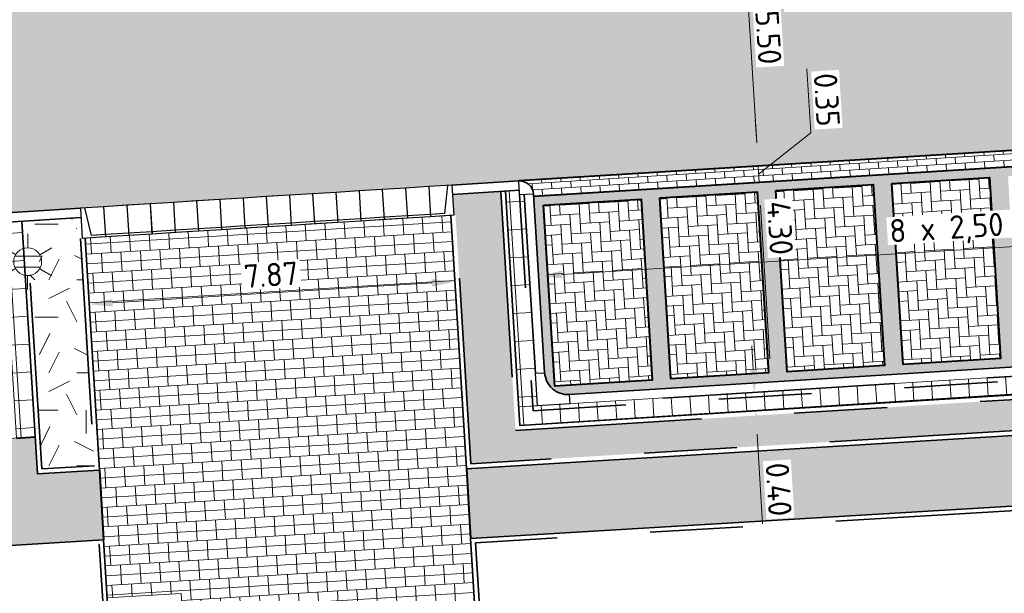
# Model space of a CAD drawing. Header units: metres. Extents: x 162305 to 163132, y 502542 to 502928.
# Tile 51 of 222: x 162593 to 162614, y 502637 to 502650. Entities that reach past the tile are written whole.
import ezdxf
from ezdxf.enums import TextEntityAlignment as Align

# ---------------------------------------------------------------- set-up
doc = ezdxf.new("R2010")
doc.units = ezdxf.units.M
for name, pattern in [('VH-OPSLUITBAND-SO', [10, 4, -2, 2, -2]), ('VH-TROTTOIRBAND-SO', [15, 5, -2, 2, -2, 2, -2]), ('ZZ-HIDDEN-SO', [4, 2, -2])]:
    doc.linetypes.add(name, pattern=pattern)
for name, color, linetype, lineweight, true_color in [('B-WE-OV-LICHTMAST-S-200', 190, 'Continuous', 18, 0x7f00ff), ('N-BH-VH-VERHARDING_BETONSTRAATSTEEN-Matje', 253, 'Continuous', 13, 0x828282), ('N-BH-VH-VERHARDING_TEGEL-A', 253, 'Continuous', 13, 0x828282), ('N-BH-VH-VERHARDING_TEGEL-Grijs', 253, 'Continuous', 13, 0x828282), ('N-WE-VH-GOOT_BSS-G', 5, 'Continuous', 35, 0x0000ff), ('N-WE-VH-KANTOPSLUITING_ELEMENT_INRIT-S', 40, 'Continuous', 25, 0xffbf00), ('N-WE-VH-KANTOPSLUITING_OPSLUITBAND_100X200-G', 150, 'VH-OPSLUITBAND-SO', 35, 0x007fff), ('N-WE-VH-KANTOPSLUITING_TROTTOIRBAND_180X200-G', 6, 'VH-TROTTOIRBAND-SO', 35, 0xff00ff)]:
    doc.layers.add(name, color=color, linetype=linetype, lineweight=lineweight, true_color=true_color)
for name, color, linetype, lineweight in [('N-BH-VH-MATERIAALGRENS-G', 7, 'Continuous', 40), ('N-WE-GR-GRAS-A-200', 62, 'Continuous', 18), ('N-WE-VH-KANTOPSLUITING_BETONRUG-G', 7, 'ZZ-HIDDEN-SO', 35), ('N-WE-VH-KANTOPSLUITING_VOORKANTBAND-G', 50, 'Continuous', 35), ('N-WE-VH-OPENVERHARDING_BETONSTRAATSTEEN-A', 92, 'Continuous', 18), ('N-WE-VH-OPENVERHARDING_BETONSTRAATSTEEN-A-200', 92, 'Continuous', 18), ('N-WE-VH-OPENVERHARDING_TEGEL-A', 92, 'Continuous', 18), ('NW-HOEKELEMENT PARKEERPLAATS', 2, 'Continuous', 30), ('X-XX-AL-M', 7, 'Continuous', 18)]:
    doc.layers.add(name, color=color, linetype=linetype, lineweight=lineweight)
doc.layers.add('X-XX-AL-HULPLIJN 01-G', color=1, linetype='Continuous', lineweight=18, true_color=0xff0000, plot=False)
doc.styles.add('NLCS-ISO', font='NLCS-ISO.ttf')
doc.styles.add('NLCS-ISO-M200-T25', font='NLCS-ISO.ttf', dxfattribs={"height": 0.5})
doc.dimstyles.new('NLCS-M200-T25-PIJL_L2_H2', dxfattribs={"dimscale": 0.2, "dimtxt": 2.5, "dimasz": 2.5, "dimexe": 2, "dimexo": 2, "dimgap": 0.7, "dimtad": 1, "dimzin": 0, "dimdsep": 46, "dimtxsty": 'NLCS-ISO-M200-T25', "dimcen": 0, "dimdle": 2, "dimclrd": 256, "dimclre": 256, "dimclrt": 256, "dimazin": 0, "dimtfac": 1, "dimtdec": 3, "dimtofl": 0, "dimtmove": 0, "dimatfit": 3, "dimfxl": 2, "dimfxlon": 1, "dimtfillclr": 256, "dimtolj": 1, "dimtzin": 0, "dimlwd": -1, "dimlwe": -1, "dimarcsym": 0})
pattern_1 = [(3.03605687, (0, 0), (0.29163426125, 0.165678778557), [0.3, -0.3]), (93.03605687, (0, 0), (-0.29957892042, -0.01588931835), [])]
pattern_2 = [(3.56715, (162577.56701, 502836.0389), (0.19652729, 0.222659), [0.63, -0.21]), (273.56715, (162577.54088, 502836.45809), (0.19652729, 0.222659), [0.63, -0.21])]
pattern_3 = [(0, (0, 0), (2, 2), [0.5, -1.5]), (0, (1.1, 1.2), (2, 2), [0.5, -1.5]), (90, (0.2, 0.7), (-2, 2), [0.5, -1.5]), (90, (1, 1.4), (-2, 2), [0.5, -1.5]), (45, (0.4, 1.4), (0, 2), [0.5, -2.328427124]), (135, (1.1, 0), (-2, 0), [0.5, -2.328427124]), (26.5650512, (0.5, 0.6), (2, 8e-10), [0.5, -3.972135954]), (26.5650512, (1.4, 1.6), (2, 8e-10), [0.5, -3.972135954]), (63.43494882, (1.4, 0), (1e-10, 2), [0.5, -3.972135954]), (63.43494882, (0.5, 0.9), (1e-10, 2), [0.5, -3.972135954]), (63.43494882, (1.2, 0.4), (1e-10, 2), [0.5, -3.972135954]), (116.5650512, (0, 1.1), (-8e-10, 2), [0.5, -3.972135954]), (153.43494882, (0.4, 0.3), (-2, 1e-10), [0.5, -3.972135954])]

# ---------------------------------------------------------------- blocks, each defined once
blk = doc.blocks.new('*D176')
at = {"layer": 'Defpoints', "color": 0, "transparency": 16777216}
for p in [(162623.845, 502646.046), (162603.906, 502644.443), (162603.928, 502644.086)]:
    blk.add_point(p, dxfattribs=at)
at = {"layer": 'X-XX-AL-M', "transparency": 16777216}
for p, q in [((162623.87, 502645.647), (162623.914, 502644.926)), ((162623.391, 502645.294), (162604.427, 502644.116)), ((162603.928, 502644.086), (162603.953, 502643.686))]:
    blk.add_line(p, q, dxfattribs=at)
for points in [[(162623.385, 502645.377), (162623.396, 502645.211), (162623.89, 502645.325)], [(162604.422, 502644.2), (162604.432, 502644.033), (162603.928, 502644.086)]]:
    blk.add_solid(points, dxfattribs=at)
at = {"layer": 'X-XX-AL-M', "transparency": 16777216, "insert": (162613.882, 502645.144), "char_height": 0.5, "attachment_point": 5, "rotation": 3.5531, "style": 'NLCS-ISO-M200-T25', "bg_fill": 3, "box_fill_scale": 1.1, "bg_fill_color": 256, "bg_fill_true_color": 13158600, "bg_fill_transparency": 0}
blk.add_mtext('\\A1;8 x 2,50 = 20.00', dxfattribs=at)
blk = doc.blocks.new('*D177')
at = {"layer": 'Defpoints', "color": 0, "transparency": 16777216}
for p in [(162602.098, 502644.459), (162594.256, 502643.709), (162594.27, 502643.48)]:
    blk.add_point(p, dxfattribs=at)
at = {"layer": 'X-XX-AL-M', "transparency": 16777216}
for p, q in [((162602.123, 502644.06), (162602.154, 502643.569)), ((162601.63, 502643.937), (162594.769, 502643.511)), ((162594.27, 502643.48), (162594.295, 502643.081))]:
    blk.add_line(p, q, dxfattribs=at)
for points in [[(162601.625, 502644.02), (162601.635, 502643.854), (162602.129, 502643.968)], [(162594.764, 502643.594), (162594.774, 502643.428), (162594.27, 502643.48)]]:
    blk.add_solid(points, dxfattribs=at)
at = {"layer": 'X-XX-AL-M', "transparency": 16777216, "insert": (162598.175, 502644.113), "char_height": 0.5, "attachment_point": 5, "rotation": 3.5531, "style": 'NLCS-ISO-M200-T25', "bg_fill": 3, "box_fill_scale": 1.1, "bg_fill_color": 256, "bg_fill_true_color": 13158600, "bg_fill_transparency": 0}
blk.add_mtext('\\A1;7.87', dxfattribs=at)
blk = doc.blocks.new('*D72')
at = {"layer": 'Defpoints', "color": 0, "transparency": 16777216}
for p in [(162608.477, 502646.088), (162608.666, 502646.1), (162608.353, 502641.772)]:
    blk.add_point(p, dxfattribs=at)
at = {"layer": 'X-XX-AL-M', "transparency": 16777216}
for p, q in [((162608.666, 502646.1), (162609.065, 502646.124)), ((162608.897, 502642.306), (162608.696, 502645.601)), ((162608.752, 502641.797), (162609.327, 502641.832))]:
    blk.add_line(p, q, dxfattribs=at)
for points in [[(162608.78, 502645.606), (162608.613, 502645.596), (162608.666, 502646.1)], [(162608.98, 502642.311), (162608.814, 502642.301), (162608.928, 502641.807)]]:
    blk.add_solid(points, dxfattribs=at)
at = {"layer": 'X-XX-AL-M', "transparency": 16777216, "insert": (162609.116, 502645.12), "char_height": 0.5, "attachment_point": 5, "rotation": 273.4892, "style": 'NLCS-ISO-M200-T25', "bg_fill": 3, "box_fill_scale": 1.1, "bg_fill_color": 256, "bg_fill_true_color": 13158600, "bg_fill_transparency": 0}
blk.add_mtext('\\A1;4.30', dxfattribs=at)
blk = doc.blocks.new('*D73')
at = {"layer": 'Defpoints', "color": 0, "transparency": 16777216}
for p in [(162609.417, 502641.636), (162608.593, 502641.185), (162609.365, 502641.232)]:
    blk.add_point(p, dxfattribs=at)
at = {"layer": 'X-XX-AL-M', "transparency": 16777216}
for p, q in [((162608.538, 502642.084), (162608.508, 502642.583)), ((162608.968, 502641.609), (162608.17, 502641.56)), ((162608.966, 502641.208), (162608.194, 502641.161)), ((162608.624, 502640.686), (162608.741, 502638.76))]:
    blk.add_line(p, q, dxfattribs=at)
for points in [[(162608.622, 502642.089), (162608.455, 502642.079), (162608.569, 502641.585)], [(162608.707, 502640.691), (162608.54, 502640.681), (162608.593, 502641.185)]]:
    blk.add_solid(points, dxfattribs=at)
at = {"layer": 'X-XX-AL-M', "transparency": 16777216, "insert": (162609.087, 502639.497), "char_height": 0.5, "attachment_point": 5, "rotation": 273.4892, "style": 'NLCS-ISO-M200-T25', "bg_fill": 3, "box_fill_scale": 1.1, "bg_fill_color": 256, "bg_fill_true_color": 13158600, "bg_fill_transparency": 0}
blk.add_mtext('\\A1;0.40', dxfattribs=at)
blk = doc.blocks.new('*D74')
at = {"layer": 'Defpoints', "color": 0, "transparency": 16777216}
for p in [(162608.493, 502646.44), (162608.645, 502646.449), (162608.564, 502646.092)]:
    blk.add_point(p, dxfattribs=at)
at = {"layer": 'X-XX-AL-M', "transparency": 16777216}
for p, q in [((162609.775, 502647.165), (162609.691, 502648.542)), ((162608.614, 502646.948), (162608.584, 502647.447)), ((162608.655, 502646.274), (162609.775, 502647.165)), ((162608.645, 502646.449), (162609.044, 502646.473)), ((162608.666, 502646.099), (162608.645, 502646.449)), ((162608.666, 502646.099), (162609.065, 502646.123)), ((162608.696, 502645.6), (162608.727, 502645.101))]:
    blk.add_line(p, q, dxfattribs=at)
for points in [[(162608.697, 502646.953), (162608.531, 502646.943), (162608.645, 502646.449)], [(162608.78, 502645.605), (162608.613, 502645.595), (162608.666, 502646.099)]]:
    blk.add_solid(points, dxfattribs=at)
at = {"layer": 'X-XX-AL-M', "transparency": 16777216, "insert": (162610.122, 502647.877), "char_height": 0.5, "attachment_point": 5, "rotation": 273.4892, "style": 'NLCS-ISO-M200-T25', "bg_fill": 3, "box_fill_scale": 1.1, "bg_fill_color": 256, "bg_fill_true_color": 13158600, "bg_fill_transparency": 0}
blk.add_mtext('\\A1;0.35', dxfattribs=at)
blk = doc.blocks.new('*D75')
at = {"layer": 'Defpoints', "color": 0, "transparency": 16777216}
for p in [(162608.377, 502651.943), (162608.645, 502646.449), (162608.864, 502646.463)]:
    blk.add_point(p, dxfattribs=at)
at = {"layer": 'X-XX-AL-M', "transparency": 16777216}
for p, q in [((162608.31, 502651.939), (162607.911, 502651.914)), ((162608.34, 502651.44), (162608.614, 502646.948)), ((162608.645, 502646.449), (162608.245, 502646.425))]:
    blk.add_line(p, q, dxfattribs=at)
for points in [[(162608.424, 502651.445), (162608.257, 502651.435), (162608.31, 502651.939)], [(162608.697, 502646.953), (162608.531, 502646.943), (162608.645, 502646.449)]]:
    blk.add_solid(points, dxfattribs=at)
at = {"layer": 'X-XX-AL-M', "transparency": 16777216, "insert": (162608.867, 502649.218), "char_height": 0.5, "attachment_point": 5, "rotation": 273.4892, "style": 'NLCS-ISO-M200-T25', "bg_fill": 3, "box_fill_scale": 1.1, "bg_fill_color": 256, "bg_fill_true_color": 13158600, "bg_fill_transparency": 0}
blk.add_mtext('\\A1;5.50', dxfattribs=at)
blk = doc.blocks.new('N-SVH-INRITELEMENT_180 200_200X650X500_MIDDEN199')
at = {"layer": 'N-WE-VH-KANTOPSLUITING_ELEMENT_INRIT-S'}
for p, q in [((0, 0), (-0.499, -0.031)), ((0, 0), (0.04, -0.649)), ((-0.499, -0.031), (-0.459, -0.68)), ((0.037, -0.599), (-0.462, -0.63)), ((0.04, -0.649), (-0.459, -0.68))]:
    blk.add_line(p, q, dxfattribs=at)
blk = doc.blocks.new('N-SVH-INRITELEMENT_180 200_200X650X500_RECHTS18')
at = {"layer": 'N-WE-VH-KANTOPSLUITING_ELEMENT_INRIT-S'}
for p, q in [((0, 0), (-0.499, -0.031)), ((0, 0), (0.04, -0.649)), ((-0.499, -0.031), (-0.459, -0.68)), ((-0.262, -0.617), (-0.404, -0.025)), ((0.037, -0.599), (-0.262, -0.617)), ((0.04, -0.649), (-0.459, -0.68))]:
    blk.add_line(p, q, dxfattribs=at)
blk = doc.blocks.new('N-SVH-INRITELEMENT_180 200_200X650X500_LINKS18')
at = {"layer": 'N-WE-VH-KANTOPSLUITING_ELEMENT_INRIT-S'}
for p, q in [((0, 0), (-0.499, -0.031)), ((0, 0), (0.04, -0.649)), ((-0.499, -0.031), (-0.459, -0.68)), ((-0.095, -0.006), (-0.162, -0.611)), ((-0.162, -0.611), (-0.462, -0.63)), ((0.04, -0.649), (-0.459, -0.68))]:
    blk.add_line(p, q, dxfattribs=at)
blk = doc.blocks.new('B-SOV-LICHTMAST-SO')
for p, q in [((0, 1.5), (0, 3)), ((-1.3, 0.75), (-2.6, 1.5)), ((1.3, 0.75), (2.6, 1.5)), ((-1.3, -0.75), (-2.6, -1.5)), ((1.3, -0.75), (2.6, -1.5)), ((0, -1.5), (0, -3))]:
    blk.add_line(p, q)
at = {"flags": 128}
for points in [[(-1.38, 0.59), (1.38, 0.59)], [(-1.38, -0.59), (1.38, -0.59)]]:
    blk.add_lwpolyline(points, dxfattribs=at)
blk.add_circle((0, 0), 1.5)
at = {"style": 'NLCS-ISO'}
blk.add_attdef('TYPE', text='', height=1.8, dxfattribs=at).set_placement((0, 3), align=Align.BOTTOM_CENTER)

msp = doc.modelspace()

# ---------------------------------------------------------------- hatches: boundary and pattern name
at = {"layer": 'N-WE-GR-GRAS-A-200'}
h = msp.add_hatch(dxfattribs=at)
h.set_pattern_fill('AGR-GRAS_02-SO', color=256, scale=0.2, style=0, pattern_type=2)
h.set_pattern_definition(pattern_3)
h.paths.add_polyline_path([(162421.517, 502819.726), (162435.034, 502820.576), (162435.169, 502820.432), (162435.343, 502820.275), (162435.553, 502820.121), (162435.897, 502819.944), (162436.228, 502819.841), (162436.649, 502819.789), (162442.014, 502820.095), (162442.181, 502820.21), (162442.325, 502817.953), (162445.008, 502818.123), (162446.244, 502817.251), (162443.192, 502817.061), (162443.511, 502811.925), (162442.505, 502811.858), (162442.17, 502817.226), (162424.634, 502816.13), (162424.643, 502815.982), (162424.967, 502810.771), (162422.081, 502810.59)])
edge = h.paths.add_edge_path(flags=16)
edge.add_ellipse((162362.043, 502852.57), major_axis=(-0.0024, 0.0374), ratio=0.999228, start_angle=0, end_angle=360, ccw=False)
edge = h.paths.add_edge_path(flags=16)
edge.add_ellipse((162362.585, 502843.074), major_axis=(-0.0024, 0.0374), ratio=0.999228, start_angle=0, end_angle=360, ccw=False)
edge = h.paths.add_edge_path(flags=16)
edge.add_ellipse((162361.375, 502862.47), major_axis=(-0.0024, 0.0374), ratio=0.999228, start_angle=0, end_angle=360, ccw=False)
h.paths.add_polyline_path([(162362.219, 502859.55), (162362.319, 502859.557), (162363.515, 502840.078), (162363.415, 502840.072), (162363.443, 502839.623), (162363.543, 502839.629), (162363.629, 502838.217), (162362.822, 502838.159), (162362.786, 502838.484), (162362.788, 502838.484), (162362.758, 502838.774), (162362.163, 502845.491), (162360.898, 502866.676), (162361.878, 502866.739), (162362.291, 502860.006), (162362.191, 502860)])
h.paths.add_polyline_path([(162370.36, 502859.13), (162370.182, 502861.923), (162370.463, 502861.92), (162370.486, 502861.402), (162370.779, 502861.415), (162370.814, 502860.896), (162371.337, 502860.935), (162371.387, 502859.961), (162371.777, 502859.979), (162371.78, 502859.223)])
edge = h.paths.add_edge_path(flags=16)
edge.add_ellipse((162389.544, 502924.307), major_axis=(-0.0024, 0.0375), ratio=0.999228, start_angle=0, end_angle=360, ccw=False)
edge = h.paths.add_edge_path(flags=16)
edge.add_ellipse((162379.964, 502923.711), major_axis=(-0.0024, 0.0375), ratio=0.999228, start_angle=0, end_angle=360, ccw=False)
h.paths.add_polyline_path([(162371.042, 502923.041), (162371.029, 502923.547), (162371.022, 502923.655), (162398.112, 502925.305), (162398.145, 502924.764)])
edge = h.paths.add_edge_path(flags=16)
edge.add_ellipse((162472.361, 502871.473), major_axis=(-0.0024, 0.0375), ratio=0.999228, start_angle=0, end_angle=360, ccw=False)
edge = h.paths.add_edge_path(flags=16)
edge.add_ellipse((162472.286, 502872.403), major_axis=(-0.0024, 0.0375), ratio=0.999228, start_angle=0, end_angle=360, ccw=False)
edge = h.paths.add_edge_path(flags=16)
edge.add_ellipse((162481.311, 502872.974), major_axis=(-0.0024, 0.0375), ratio=0.999228, start_angle=0, end_angle=360, ccw=False)
edge = h.paths.add_edge_path(flags=16)
edge.add_ellipse((162481.4, 502872.078), major_axis=(-0.0024, 0.0375), ratio=0.999228, start_angle=0, end_angle=360, ccw=False)
edge = h.paths.add_edge_path(flags=16)
edge.add_ellipse((162491.481, 502873.637), major_axis=(-0.0024, 0.0375), ratio=0.999228, start_angle=0, end_angle=360, ccw=False)
edge = h.paths.add_edge_path()
edge.add_line((162491.614, 502871.718), (162490.496, 502871.657))
edge.add_line((162490.496, 502871.657), (162490.491, 502871.77))
edge.add_line((162490.491, 502871.77), (162478.157, 502870.992))
edge.add_line((162478.157, 502870.992), (162470.974, 502870.605))
edge.add_line((162470.974, 502870.605), (162470.856, 502872.5))
edge.add_line((162470.856, 502872.5), (162485.627, 502873.415))
edge.add_line((162485.627, 502873.415), (162493.227, 502873.874))
edge.add_line((162493.227, 502873.874), (162492.846, 502880.392))
edge.add_line((162492.846, 502880.392), (162493.987, 502880.465))
edge.add_line((162493.987, 502880.465), (162494.519, 502871.874))
edge.add_line((162494.519, 502871.874), (162491.646, 502871.719))
edge.add_ellipse((162491.628, 502871.752), major_axis=(-0.0024, 0.0375), ratio=0.999228, start_angle=204.2611, end_angle=514.6215)
h.paths.add_polyline_path([(162503.076, 502855.443), (162503.175, 502855.449), (162503.182, 502855.349), (162507.723, 502855.63), (162508.325, 502845.898), (162508.826, 502845.929), (162509.922, 502845.996), (162508.48, 502869.305), (162502.561, 502868.939), (162502.362, 502868.295), (162502.373, 502866.891)])
h.paths.add_polyline_path([(162538.734, 502870.453), (162538.737, 502870.459), (162538.743, 502870.478), (162538.747, 502870.497), (162538.75, 502870.516), (162538.751, 502870.535), (162538.75, 502870.553), (162538.747, 502870.572), (162538.743, 502870.591), (162538.737, 502870.611), (162538.729, 502870.629), (162538.722, 502870.641), (162538.703, 502870.938), (162537.951, 502870.89), (162537.968, 502870.619), (162537.965, 502870.611), (162537.958, 502870.591), (162537.954, 502870.572), (162537.952, 502870.553), (162537.951, 502870.535), (162537.952, 502870.516), (162537.954, 502870.497), (162537.958, 502870.478), (162537.965, 502870.459), (162537.973, 502870.44), (162537.98, 502870.426), (162537.999, 502870.138), (162538.751, 502870.186)], flags=16)
edge = h.paths.add_edge_path(flags=16)
edge.add_ellipse((162531.906, 502869.982), major_axis=(-0.25, 0), ratio=1, start_angle=-146.5113, end_angle=206.759, ccw=False)
edge.add_line((162532.115, 502870.12), (162532.13, 502870.095))
edge = h.paths.add_edge_path(flags=16)
edge.add_ellipse((162511.919, 502869.277), major_axis=(-0.0024, 0.0375), ratio=0.999228, start_angle=0, end_angle=360, ccw=False)
edge = h.paths.add_edge_path(flags=16)
edge.add_ellipse((162522.497, 502868.462), major_axis=(-0.0024, 0.0375), ratio=0.999228, start_angle=0, end_angle=360, ccw=False)
edge = h.paths.add_edge_path(flags=16)
edge.add_ellipse((162522.447, 502869.89), major_axis=(-0.0024, 0.0375), ratio=0.999228, start_angle=0, end_angle=360, ccw=False)
edge = h.paths.add_edge_path(flags=16)
edge.add_ellipse((162532.379, 502869.057), major_axis=(-0.0024, 0.0375), ratio=0.999228, start_angle=0, end_angle=360, ccw=False)
edge = h.paths.add_edge_path()
edge.add_line((162511.902, 502867.747), (162510.21, 502867.645))
edge.add_line((162510.21, 502867.645), (162510.109, 502869.306))
edge.add_line((162510.109, 502869.306), (162538.74, 502871.078))
edge.add_line((162538.74, 502871.078), (162538.844, 502869.377))
edge.add_line((162538.844, 502869.377), (162511.943, 502867.75))
edge.add_ellipse((162511.92, 502867.78), major_axis=(-0.0024, 0.0375), ratio=0.999228, start_angle=212.8954, end_angle=506.7392)
edge = h.paths.add_edge_path(flags=16)
edge.add_ellipse((162554.017, 502704.407), major_axis=(-0.25, 0), ratio=1, start_angle=-19.7806, end_angle=333.4897, ccw=False)
edge.add_line((162553.781, 502704.492), (162553.793, 502704.519))
edge = h.paths.add_edge_path()
edge.add_ellipse((162551.443, 502714.761), major_axis=(-0.579, 0), ratio=1, start_angle=88.3276, end_angle=98.4248)
edge.add_line((162551.528, 502714.188), (162556.303, 502714.513))
edge.add_line((162556.303, 502714.513), (162556.577, 502710.125))
edge.add_line((162556.577, 502710.125), (162556.776, 502710.137))
edge.add_line((162556.776, 502710.137), (162556.846, 502709.236))
edge.add_line((162556.846, 502709.236), (162552.732, 502708.974))
edge.add_line((162552.732, 502708.974), (162552.986, 502704.982))
edge.add_line((162552.986, 502704.982), (162557.154, 502705.248))
edge.add_line((162557.154, 502705.248), (162557.171, 502705.029))
edge.add_line((162557.171, 502705.029), (162577.095, 502706.273))
edge.add_line((162577.095, 502706.273), (162577.219, 502706.826))
edge.add_line((162577.219, 502706.826), (162577.305, 502705.378))
edge.add_line((162577.305, 502705.378), (162549.792, 502703.693))
edge.add_line((162549.792, 502703.693), (162549.16, 502713.814))
edge.add_line((162549.16, 502713.814), (162549.362, 502713.826))
edge.add_line((162549.362, 502713.826), (162549.356, 502713.926))
edge.add_line((162549.356, 502713.926), (162550.264, 502713.982))
edge.add_ellipse((162550.22, 502714.681), major_axis=(-0.7, 0), ratio=1, start_angle=93.5531, end_angle=128.9932)
edge.add_line((162550.661, 502714.137), (162551.426, 502714.182))
edge = h.paths.add_edge_path(flags=16)
edge.add_ellipse((162508.182, 502708.963), major_axis=(-0.0024, 0.0375), ratio=0.999228, start_angle=0, end_angle=360, ccw=False)
edge = h.paths.add_edge_path(flags=16)
edge.add_ellipse((162498.418, 502708.139), major_axis=(-0.0024, 0.0375), ratio=0.999228, start_angle=0, end_angle=360, ccw=False)
edge = h.paths.add_edge_path(flags=16)
edge.add_ellipse((162487.929, 502707.676), major_axis=(-0.0024, 0.0375), ratio=0.999228, start_angle=0, end_angle=360, ccw=False)
edge = h.paths.add_edge_path(flags=16)
edge.add_ellipse((162478.214, 502707.105), major_axis=(-0.0024, 0.0375), ratio=0.999228, start_angle=0, end_angle=360, ccw=False)
h.paths.add_polyline_path([(162476.685, 502707.087), (162505.879, 502708.912), (162539.79, 502710.978), (162539.851, 502709.987), (162476.746, 502706.099)])
edge = h.paths.add_edge_path(flags=16)
edge.add_ellipse((162395.834, 502721.362), major_axis=(-0.0024, 0.0374), ratio=0.999228, start_angle=0, end_angle=360, ccw=False)
edge = h.paths.add_edge_path(flags=16)
edge.add_ellipse((162396.47, 502711.185), major_axis=(-0.0024, 0.0374), ratio=0.999228, start_angle=0, end_angle=360, ccw=False)
edge = h.paths.add_edge_path()
edge.add_line((162395.383, 502731.715), (162396.765, 502708.907))
edge.add_line((162396.765, 502708.907), (162397.036, 502704.3))
edge.add_line((162397.036, 502704.3), (162396.295, 502704.256))
edge.add_line((162396.295, 502704.256), (162395.798, 502704.697))
edge.add_line((162395.798, 502704.697), (162394.018, 502733.935))
edge.add_line((162394.018, 502733.935), (162394.9, 502734.934))
edge.add_line((162394.9, 502734.934), (162395.187, 502734.952))
edge.add_line((162395.187, 502734.952), (162395.379, 502731.782))
edge.add_ellipse((162395.364, 502731.747), major_axis=(-0.0024, 0.0374), ratio=0.999228, start_angle=333.5251, end_angle=566.1217)
edge = h.paths.add_edge_path(flags=16)
edge.add_ellipse((162599.331, 502707.364), major_axis=(-0.0024, 0.0375), ratio=0.999228, start_angle=0, end_angle=360, ccw=False)
edge = h.paths.add_edge_path(flags=16)
edge.add_ellipse((162589.565, 502706.823), major_axis=(-0.0024, 0.0375), ratio=0.999228, start_angle=0, end_angle=360, ccw=False)
edge = h.paths.add_edge_path()
edge.add_ellipse((162583.961, 502706.24), major_axis=(-0.25, 0), ratio=1, start_angle=93.4892, end_angle=273.4892)
edge.add_line((162583.945, 502706.489), (162583.943, 502706.535))
edge.add_line((162583.943, 502706.535), (162608.977, 502708.062))
edge.add_line((162608.977, 502708.062), (162609.022, 502707.322))
edge.add_line((162609.022, 502707.322), (162583.988, 502705.788))
edge.add_line((162583.988, 502705.788), (162583.976, 502705.99))
edge = h.paths.add_edge_path(flags=16)
edge.add_ellipse((162616.144, 502666.519), major_axis=(-0.0024, 0.0374), ratio=0.999228, start_angle=0, end_angle=360, ccw=False)
edge = h.paths.add_edge_path(flags=16)
edge.add_ellipse((162615.418, 502676.401), major_axis=(-0.0024, 0.0374), ratio=0.999228, start_angle=0, end_angle=360, ccw=False)
edge = h.paths.add_edge_path()
edge.add_ellipse((162615.429, 502664.807), major_axis=(-0.25, 0), ratio=1, start_angle=33.4892, end_angle=333.4892)
edge.add_line((162615.205, 502664.919), (162615.153, 502664.945))
edge.add_line((162615.153, 502664.945), (162613.958, 502684.042))
edge.add_line((162613.958, 502684.042), (162615.141, 502684.116))
edge.add_line((162615.141, 502684.116), (162615.159, 502683.799))
edge.add_line((162615.159, 502683.799), (162616.307, 502665.548))
edge.add_line((162616.307, 502665.548), (162616.303, 502665.534))
edge.add_line((162616.303, 502665.534), (162616.301, 502665.515))
edge.add_line((162616.301, 502665.515), (162616.3, 502665.496))
edge.add_line((162616.3, 502665.496), (162616.301, 502665.477))
edge.add_line((162616.301, 502665.477), (162616.303, 502665.458))
edge.add_line((162616.303, 502665.458), (162616.308, 502665.439))
edge.add_line((162616.308, 502665.439), (162616.314, 502665.42))
edge.add_line((162616.314, 502665.42), (162616.315, 502665.418))
edge.add_line((162616.315, 502665.418), (162616.722, 502658.942))
edge.add_line((162616.722, 502658.942), (162615.533, 502658.854))
edge.add_line((162615.533, 502658.854), (162615.172, 502664.637))
edge.add_line((162615.172, 502664.637), (162615.22, 502664.669))
h.paths.add_polyline_path([(162613.807, 502655.383), (162613.598, 502658.712), (162613.638, 502658.715), (162613.934, 502653.992), (162582.144, 502652.018), (162582.063, 502653.317)])
h.paths.add_polyline_path([(162630.424, 502647.556), (162630.699, 502642.626), (162628.4, 502642.494), (162627.777, 502642.458), (162627.786, 502642.278), (162603.433, 502640.765), (162603.114, 502645.897), (162602.077, 502645.841), (162602.105, 502645.392), (162602.141, 502645.394), (162602.467, 502640.049), (162633.855, 502641.963), (162634.145, 502641.982), (162633.881, 502644.367), (162633.717, 502645), (162633.378, 502645.727), (162632.876, 502646.364), (162632.286, 502646.854), (162631.624, 502647.211)])
edge = h.paths.add_edge_path(flags=16)
edge.add_ellipse((162567.845, 502652.2), major_axis=(-0.0024, 0.0375), ratio=0.999228, start_angle=0, end_angle=360, ccw=False)
edge = h.paths.add_edge_path()
edge.add_line((162548.046, 502650.768), (162548.03, 502651.015))
edge.add_line((162548.03, 502651.015), (162549.486, 502651.109))
edge.add_line((162549.486, 502651.109), (162549.486, 502650.517))
edge.add_line((162549.486, 502650.517), (162550.286, 502650.517))
edge.add_line((162550.286, 502650.517), (162550.286, 502651.16))
edge.add_line((162550.286, 502651.16), (162558.56, 502651.693))
edge.add_ellipse((162558.587, 502651.719), major_axis=(-0.0024, 0.0375), ratio=0.999228, start_angle=129.7834, end_angle=230.2968)
edge.add_line((162558.617, 502651.697), (162573.877, 502652.68))
edge.add_line((162573.877, 502652.68), (162573.944, 502651.609))
edge.add_line((162573.944, 502651.609), (162548.093, 502650.004))
edge.add_line((162548.093, 502650.004), (162548.05, 502650.705))
edge.add_ellipse((162548.028, 502650.735), major_axis=(-0.0024, 0.0375), ratio=0.999228, start_angle=211.6727, end_angle=328.1784)
edge = h.paths.add_edge_path(flags=16)
edge.add_ellipse((162430.665, 502659.865), major_axis=(-0.0024, 0.0375), ratio=0.999228, start_angle=0, end_angle=360, ccw=False)
edge = h.paths.add_edge_path(flags=16)
edge.add_ellipse((162420.419, 502659.642), major_axis=(-0.0024, 0.0375), ratio=0.999228, start_angle=0, end_angle=360, ccw=False)
edge = h.paths.add_edge_path(flags=16)
edge.add_ellipse((162411.256, 502659.155), major_axis=(-0.0024, 0.0375), ratio=0.999228, start_angle=0, end_angle=360, ccw=False)
h.paths.add_polyline_path([(162435.507, 502661.043), (162435.323, 502659.857), (162409.633, 502658.262), (162409.562, 502659.421), (162417.311, 502659.909), (162417.311, 502659.564), (162418.111, 502659.564), (162418.111, 502659.962)])
edge = h.paths.add_edge_path()
edge.add_arc((162406.536, 502665.135), 0.25, 314.1361, 386.759)
edge.add_line((162406.759, 502665.248), (162406.744, 502665.273))
edge.add_arc((162406.536, 502665.135), 0.25, 33.4892, 53.1521)
edge.add_line((162406.686, 502665.335), (162405.617, 502682.119))
edge.add_line((162405.617, 502682.119), (162404.587, 502699.361))
edge.add_line((162404.587, 502699.361), (162405.114, 502699.394))
edge.add_line((162405.114, 502699.394), (162407.566, 502659.298))
edge.add_line((162407.566, 502659.298), (162407.073, 502659.267))
edge.add_line((162407.073, 502659.267), (162407.068, 502659.343))
edge.add_line((162407.068, 502659.343), (162407.062, 502659.43))
edge.add_line((162407.062, 502659.43), (162406.71, 502664.956))
h.paths.add_polyline_path([(162384.175, 502626.989), (162385.046, 502626.592), (162372.825, 502599.014), (162371.335, 502595.495), (162370.722, 502593.495), (162370.394, 502591.743), (162370.27, 502590.819), (162370.22, 502589.04), (162370.38, 502587.03), (162370.565, 502585.909), (162371.415, 502583.295), (162372.193, 502581.707), (162370.908, 502584.33), (162369.966, 502586.806), (162369.747, 502588.04), (162369.616, 502589.543), (162369.609, 502591.028), (162369.765, 502592.585), (162370.157, 502594.429), (162370.745, 502596.215), (162373.739, 502603.155), (162382.073, 502622.389), (162383.982, 502627.016)])
h.paths.add_polyline_path([(162633.546, 502600.513), (162633.828, 502595.971), (162634.923, 502596.039), (162635.361, 502596.088), (162635.807, 502596.254), (162636.127, 502596.481), (162636.395, 502596.782), (162636.609, 502597.185), (162636.68, 502597.521), (162636.692, 502597.852), (162636.458, 502601.632), (162636.458, 502601.69), (162604.902, 502599.753), (162604.852, 502599.75), (162605.149, 502595.651), (162605.325, 502595.091), (162605.529, 502594.771), (162606.031, 502594.327), (162606.489, 502594.101), (162606.98, 502594.014), (162607.398, 502594.03), (162607.379, 502594.329), (162607.479, 502594.335), (162607.197, 502598.877)])
h = msp.add_hatch(dxfattribs=at)
h.set_pattern_fill('AGR-GRAS_02-SO', color=256, scale=0.2, style=0, pattern_type=2)
h.set_pattern_definition(pattern_3)
h.paths.add_polyline_path([(162593.916, 502645.111), (162593.897, 502645.09), (162593.916, 502645.111), (162594.106, 502645.124), (162594.121, 502644.896), (162594.083, 502644.894), (162594.381, 502640.007), (162593.25, 502639.938), (162592.965, 502644.518), (162593.708, 502644.518), (162593.708, 502645.006), (162592.935, 502645.006), (162592.919, 502645.272), (162593.9, 502645.333)], flags=0)
at = {"layer": 'N-WE-VH-OPENVERHARDING_BETONSTRAATSTEEN-A', "true_color": 0x333333}
h = msp.add_hatch(dxfattribs=at)
h.set_pattern_fill('AVH-BSS_DIKFORMAAT_HALFST', color=250, scale=2, angle=93.5531, pattern_type=2)
h.set_pattern_definition([(93.553090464, (0, 0), (-0.2322590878, 0.40037571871), [0.138, -0.138]), (183.553090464, (0, 0), (0.008552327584, -0.137734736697), [])])
h.paths.add_polyline_path([(162603.501, 502646.13, -0.414214), (162603.819, 502645.849), (162603.822, 502645.799), (162626.778, 502647.225), (162626.774, 502647.274, -0.414214), (162627.055, 502647.592)])
h = msp.add_hatch(dxfattribs=at)
h.set_pattern_fill('AVH-BSS_DIKFORMAAT_HALFST', color=250, scale=2, angle=273.5529, pattern_type=2)
h.set_pattern_definition([(273.552878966, (0, 0), (0.23225760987, -0.40037657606), [0.138, -0.138]), (3.552878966, (0, 0), (-0.00855181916, 0.137734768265), [])])
h.paths.add_polyline_path([(162603.822, 502645.799), (162604.057, 502642.006, 0.414214), (162604.587, 502641.538), (162626.545, 502642.902, 0.414214), (162627.013, 502643.432), (162626.778, 502647.219)])
h.paths.add_polyline_path([(162623.838, 502642.934), (162621.742, 502642.804), (162621.5, 502646.696), (162623.596, 502646.827)], flags=16)
h.paths.add_polyline_path([(162623.995, 502646.851), (162626.59, 502647.013), (162626.832, 502643.12), (162624.237, 502642.959)], flags=16)
h.paths.add_polyline_path([(162624.001, 502646.761), (162625.354, 502644.982), (162626.772, 502643.116), (162624.297, 502642.963), (162625.419, 502644.896), (162625.354, 502644.982), (162624.231, 502643.049)], flags=0)
h.paths.add_polyline_path([(162624.055, 502646.855), (162626.53, 502647.009), (162625.408, 502645.076), (162625.474, 502644.989), (162626.596, 502646.923), (162626.826, 502643.21)], flags=0)
h.paths.add_polyline_path([(162621.343, 502642.779), (162619.247, 502642.649), (162619.005, 502646.542), (162621.101, 502646.672)], flags=16)
h.paths.add_polyline_path([(162618.847, 502642.624), (162616.751, 502642.494), (162616.51, 502646.387), (162618.606, 502646.517)], flags=16)
h.paths.add_polyline_path([(162616.352, 502642.469), (162614.256, 502642.339), (162614.015, 502646.232), (162616.11, 502646.362)], flags=16)
h.paths.add_polyline_path([(162613.857, 502642.314), (162611.761, 502642.184), (162611.519, 502646.077), (162613.615, 502646.207)], flags=16)
h.paths.add_polyline_path([(162611.362, 502642.159), (162609.266, 502642.029), (162609.024, 502645.922), (162611.12, 502646.052)], flags=16)
h.paths.add_polyline_path([(162608.867, 502642.005), (162606.771, 502641.874), (162606.529, 502645.767), (162608.625, 502645.897)], flags=16)
h.paths.add_polyline_path([(162606.371, 502641.85), (162604.275, 502641.719), (162604.034, 502645.612), (162606.13, 502645.742)], flags=16)
at = {"layer": 'N-WE-VH-OPENVERHARDING_BETONSTRAATSTEEN-A', "true_color": 0xffffff}
h = msp.add_hatch(dxfattribs=at)
h.set_pattern_fill('AVH-BSS_KEIFORMAAT_ELLEBOOG', scale=2, angle=3.5672, pattern_type=2)
h.set_pattern_definition(pattern_2)
h.paths.add_polyline_path([(162611.519, 502646.077), (162613.615, 502646.207), (162613.857, 502642.314), (162611.761, 502642.184)])
h = msp.add_hatch(dxfattribs=at)
h.set_pattern_fill('AVH-BSS_KEIFORMAAT_ELLEBOOG', scale=2, angle=3.5672, pattern_type=2)
h.set_pattern_definition(pattern_2)
h.paths.add_polyline_path([(162609.024, 502645.922), (162611.12, 502646.052), (162611.362, 502642.159), (162609.266, 502642.029)])
h = msp.add_hatch(dxfattribs=at)
h.set_pattern_fill('AVH-BSS_KEIFORMAAT_ELLEBOOG', scale=2, angle=3.5672, pattern_type=2)
h.set_pattern_definition(pattern_2)
h.paths.add_polyline_path([(162604.034, 502645.612), (162606.13, 502645.742), (162606.371, 502641.85), (162604.275, 502641.719)])
h = msp.add_hatch(dxfattribs=at)
h.set_pattern_fill('AVH-BSS_KEIFORMAAT_ELLEBOOG', scale=2, angle=3.5672, pattern_type=2)
h.set_pattern_definition(pattern_2)
h.paths.add_polyline_path([(162606.529, 502645.767), (162608.625, 502645.897), (162608.867, 502642.005), (162606.771, 502641.874)])
at = {"layer": 'N-WE-VH-OPENVERHARDING_BETONSTRAATSTEEN-A', "true_color": 0x333333}
h = msp.add_hatch(dxfattribs=at)
h.set_pattern_fill('AVH-BSS_KEIFORMAAT_DUBBEL', color=250, scale=2, angle=3.5009, pattern_type=2)
h.set_pattern_definition([(3.50085684, (0, 0), (-0.01282332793, 0.20960811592), []), (93.50085684, (0, 0), (-0.23525477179, 0.40639290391), [0.42, -0.42])])
h.paths.add_polyline_path([(162594.183, 502644.9), (162602.042, 502645.388), (162602.579, 502636.603), (162596.591, 502636.231), (162596.631, 502635.582), (162596.353, 502635.565), (162596.248, 502637.262), (162594.656, 502637.164)])
at = {"layer": 'N-WE-VH-OPENVERHARDING_BETONSTRAATSTEEN-A-200', "true_color": 0x333333}
h = msp.add_hatch(dxfattribs=at)
h.set_pattern_fill('AVH-BSS_KEIFORMAAT_KEPER-SO', color=250, scale=0.2, angle=3.5987, pattern_type=2)
h.set_pattern_definition([(48.598704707, (0, 0), (-0.018641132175, 0.29639923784), [0.63, -0.21]), (138.598704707, (0.13888, 0.15752), (-0.018641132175, 0.29639923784), [0.63, -0.21])])
h.paths.add_polyline_path([(162615.986, 502652.416), (162616.327, 502646.926), (162603.501, 502646.13), (162594.08, 502645.545), (162581.927, 502644.79), (162569.818, 502644.038), (162569.477, 502649.528), (162573.946, 502649.805), (162582.43, 502650.332)])
at = {"layer": 'N-WE-VH-OPENVERHARDING_TEGEL-A', "true_color": 0x333333}
h = msp.add_hatch(dxfattribs=at)
h.set_pattern_fill('AVH-TEGEL_400X600_BLOK', color=250, angle=183.5974, pattern_type=2)
h.set_pattern_definition([(183.59736166, (0, 0), (0.0376467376, -0.59881777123), []), (273.597361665, (0, 0), (0.3992118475, 0.02509782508), [])])
h.paths.add_polyline_path([(162627.655, 502642.77), (162627.256, 502642.746), (162626.974, 502647.287), (162627.373, 502647.312)])
h.paths.add_polyline_path([(162627.68, 502642.371), (162603.527, 502640.871), (162603.502, 502641.271), (162627.655, 502642.77)])
h.paths.add_polyline_path([(162603.214, 502645.912), (162603.513, 502645.93), (162603.519, 502645.83), (162603.619, 502645.837), (162603.901, 502641.295), (162603.502, 502641.271)])
h.paths.add_polyline_path([(162592.526, 502645.148), (162592.519, 502645.248), (162592.819, 502645.266), (162593.107, 502640.625), (162592.708, 502640.6), (162592.426, 502645.142)])
h.paths.add_polyline_path([(162581.64, 502644.572), (162581.94, 502644.591), (162581.946, 502644.491), (162582.046, 502644.497), (162582.328, 502639.956), (162581.929, 502639.931)])
h.paths.add_polyline_path([(162543.359, 502637.536), (162542.96, 502637.511), (162542.678, 502642.053), (162542.778, 502642.058), (162543.077, 502642.077)])
h.paths.add_polyline_path([(162534.394, 502641.538), (162534.793, 502641.563), (162535.075, 502637.022), (162534.676, 502636.997)])
h = msp.add_hatch(dxfattribs=at)
h.set_pattern_fill('AVH-TEGEL_300X300_HALFST', color=250, angle=3.0361, pattern_type=2)
h.set_pattern_definition(pattern_1)
h.paths.add_polyline_path([(162634.272, 502641.888), (162634.367, 502640.346), (162602.465, 502638.445), (162602.374, 502639.943)])
h = msp.add_hatch(dxfattribs=at)
h.set_pattern_fill('AVH-TEGEL_300X300_HALFST', color=250, angle=3.0361, pattern_type=2)
h.set_pattern_definition(pattern_1)
h.paths.add_polyline_path([(162543.359, 502637.536), (162543.405, 502636.796), (162565.52, 502638.148), (162568.324, 502638.318), (162581.977, 502639.145), (162581.929, 502639.931), (162593.107, 502640.625), (162593.156, 502639.832), (162594.487, 502639.913), (162594.579, 502638.416), (162568.517, 502636.827), (162568.517, 502636.827), (162568.417, 502636.821), (162565.613, 502636.651), (162533.716, 502634.707), (162533.578, 502636.929)])

# ---------------------------------------------------------------- linework, layer by layer
at = {"layer": 'N-BH-VH-MATERIAALGRENS-G'}
for p, q in [((162627.055, 502647.592), (162603.501, 502646.13)), ((162626.778, 502647.225), (162603.822, 502645.799)), ((162592.708, 502640.6), (162593.107, 502640.625)), ((162594.487, 502639.913), (162594.579, 502638.416)), ((162602.374, 502639.943), (162602.465, 502638.445))]:
    msp.add_line(p, q, dxfattribs=at)
at = {"layer": 'N-BH-VH-MATERIAALGRENS-G', "flags": 128}
for points in [[(162611.519, 502646.077), (162613.615, 502646.207), (162613.857, 502642.314), (162611.761, 502642.184), (162611.519, 502646.077)], [(162609.024, 502645.922), (162611.12, 502646.052), (162611.362, 502642.159), (162609.266, 502642.029), (162609.024, 502645.922)], [(162604.034, 502645.612), (162606.13, 502645.742), (162606.371, 502641.85), (162604.275, 502641.719), (162604.034, 502645.612)], [(162606.529, 502645.767), (162608.625, 502645.897), (162608.867, 502642.005), (162606.771, 502641.874), (162606.529, 502645.767)]]:
    msp.add_lwpolyline(points, dxfattribs=at)
at = {"layer": 'N-BH-VH-VERHARDING_BETONSTRAATSTEEN-Matje', "flags": 128}
for points in [[(162611.519, 502646.077), (162613.615, 502646.207), (162613.857, 502642.314), (162611.761, 502642.184), (162611.519, 502646.077)], [(162609.024, 502645.922), (162611.12, 502646.052), (162611.362, 502642.159), (162609.266, 502642.029), (162609.024, 502645.922)], [(162604.034, 502645.612), (162606.13, 502645.742), (162606.371, 502641.85), (162604.275, 502641.719), (162604.034, 502645.612)], [(162606.529, 502645.767), (162608.625, 502645.897), (162608.867, 502642.005), (162606.771, 502641.874), (162606.529, 502645.767)]]:
    msp.add_lwpolyline(points, dxfattribs=at)
at = {"layer": 'N-BH-VH-VERHARDING_TEGEL-A'}
msp.add_line((162603.901, 502641.295), (162603.502, 502641.271), dxfattribs=at)
at = {"layer": 'N-BH-VH-VERHARDING_TEGEL-A', "flags": 128}
for points in [[(162603.214, 502645.912), (162603.513, 502645.93), (162603.519, 502645.83), (162603.619, 502645.837), (162603.901, 502641.295), (162603.502, 502641.271), (162603.214, 502645.912)], [(162592.526, 502645.148), (162592.519, 502645.248), (162592.819, 502645.266), (162593.107, 502640.625), (162592.708, 502640.6), (162592.426, 502645.142), (162592.526, 502645.148)], [(162627.68, 502642.371), (162603.527, 502640.871), (162603.502, 502641.271), (162627.655, 502642.77), (162627.68, 502642.371)]]:
    msp.add_lwpolyline(points, dxfattribs=at)
at = {"layer": 'N-BH-VH-VERHARDING_TEGEL-Grijs', "flags": 128}
for points in [[(162634.272, 502641.888), (162634.367, 502640.346), (162602.465, 502638.445), (162602.374, 502639.943), (162634.272, 502641.888)], [(162543.359, 502637.536), (162543.405, 502636.796), (162565.52, 502638.148), (162568.324, 502638.318), (162581.977, 502639.145), (162581.929, 502639.931), (162593.107, 502640.625), (162593.156, 502639.832), (162594.487, 502639.913), (162594.579, 502638.416), (162568.517, 502636.827), (162568.517, 502636.827), (162568.417, 502636.821), (162565.613, 502636.651), (162533.716, 502634.707), (162533.578, 502636.929), (162543.359, 502637.536)]]:
    msp.add_lwpolyline(points, dxfattribs=at)
at = {"layer": 'N-WE-VH-GOOT_BSS-G'}
msp.add_line((162603.822, 502645.799), (162626.777, 502647.219), dxfattribs=at)
at = {"layer": 'N-WE-VH-KANTOPSLUITING_BETONRUG-G'}
msp.add_lwpolyline([(162603.519, 502645.83), (162603.807, 502641.189), (162627.362, 502642.652), (162627.074, 502647.293), (162629.993, 502647.474)], dxfattribs=at)
at = {"layer": 'N-WE-VH-KANTOPSLUITING_OPSLUITBAND_100X200-G'}
for points in [[(162603.114, 502645.906), (162603.433, 502640.765), (162627.786, 502642.278), (162627.467, 502647.418)], [(162634.141, 502641.98), (162602.467, 502640.049), (162602.141, 502645.394)], [(162594.083, 502644.894), (162594.381, 502640.007), (162593.25, 502639.938), (162592.919, 502645.272)], [(162634.273, 502640.24), (162602.571, 502638.351), (162604.934, 502600.205)], [(162568.523, 502636.727), (162594.485, 502638.31), (162596.774, 502601.15)]]:
    msp.add_lwpolyline(points, dxfattribs=at)
at = {"layer": 'N-WE-VH-KANTOPSLUITING_TROTTOIRBAND_180X200-G'}
for p, q in [((162603.513, 502645.93), (162602.077, 502645.841)), ((162603.858, 502641.994), (162603.619, 502645.837)), ((162592.519, 502645.248), (162594.093, 502645.345)), ((162626.557, 502642.702), (162604.6, 502641.339))]:
    msp.add_line(p, q, dxfattribs=at)
at = {"layer": 'N-WE-VH-KANTOPSLUITING_VOORKANTBAND-G'}
for points in [[(162602.065, 502646.041), (162603.501, 502646.13, -0.414214), (162603.819, 502645.849), (162604.057, 502642.006, 0.414214), (162604.587, 502641.538), (162626.545, 502642.902, 0.414214), (162627.013, 502643.432), (162626.774, 502647.274, -0.414214), (162627.055, 502647.592), (162629.974, 502647.774, -0.414303), (162634.215, 502644.028), (162634.347, 502641.893), (162628.533, 502641.538)], [(162594.08, 502645.545), (162592.507, 502645.447, 0.414214), (162592.226, 502645.129), (162592.465, 502641.287, -0.414214), (162591.997, 502640.757), (162583.014, 502640.199, -0.414214), (162582.484, 502640.667), (162582.245, 502644.51, 0.414214), (162581.927, 502644.79), (162565.172, 502643.75), (162542.759, 502642.358, 0.414214), (162542.478, 502642.04), (162542.717, 502638.198, -0.414214), (162542.249, 502637.668), (162535.761, 502637.265, -0.414214), (162535.231, 502637.733), (162534.993, 502641.575, 0.414214), (162534.675, 502641.856), (162533.377, 502641.776)], [(162591.58, 502591.162, 0.396933), (162592.517, 502592.163, -0.397024), (162593.456, 502593.164), (162596.354, 502593.344, 0.414069), (162597.29, 502594.403), (162594.579, 502638.416), (162568.417, 502636.821)]]:
    msp.add_lwpolyline(points, format="xyb", dxfattribs=at)
for points in [[(162603.214, 502645.912), (162603.527, 502640.871), (162627.68, 502642.371), (162627.367, 502647.411)], [(162628.933, 502641.563), (162602.374, 502639.943), (162602.042, 502645.388)], [(162594.183, 502644.9), (162594.487, 502639.913), (162593.156, 502639.832), (162592.819, 502645.266)], [(162636.73, 502602.099), (162634.367, 502640.346), (162602.465, 502638.445), (162604.822, 502600.399)]]:
    msp.add_lwpolyline(points, dxfattribs=at)
at = {"layer": 'NW-HOEKELEMENT PARKEERPLAATS', "flags": 128}
for points in [[(162603.819, 502645.849), (162603.519, 502645.83), (162603.501, 502646.13)], [(162604.587, 502641.538), (162604.6, 502641.339), (162603.901, 502641.295), (162603.858, 502641.994), (162604.057, 502642.006)]]:
    msp.add_lwpolyline(points, dxfattribs=at)
at = {"layer": 'X-XX-AL-HULPLIJN 01-G', "flags": 128}
for points in [[(162615.986, 502652.416), (162616.327, 502646.926), (162603.501, 502646.13), (162594.08, 502645.545), (162581.927, 502644.79), (162569.818, 502644.038), (162569.477, 502649.528), (162573.946, 502649.805), (162582.43, 502650.332)], [(162594.183, 502644.9), (162602.042, 502645.388), (162602.579, 502636.603), (162596.591, 502636.231), (162596.631, 502635.582), (162596.353, 502635.565), (162596.248, 502637.262), (162594.656, 502637.164)]]:
    msp.add_lwpolyline(points, close=True, dxfattribs=at)

# ---------------------------------------------------------------- block references
at = {"color": 7, "linetype": 'Continuous', "lineweight": 0}
for name, p in [('N-SVH-INRITELEMENT_180 200_200X650X500_MIDDEN199', (162600.568, 502645.948)), ('N-SVH-INRITELEMENT_180 200_200X650X500_MIDDEN199', (162601.067, 502645.979)), ('N-SVH-INRITELEMENT_180 200_200X650X500_MIDDEN199', (162601.566, 502646.01)), ('N-SVH-INRITELEMENT_180 200_200X650X500_LINKS18', (162602.065, 502646.041)), ('N-SVH-INRITELEMENT_180 200_200X650X500_MIDDEN199', (162597.075, 502645.731)), ('N-SVH-INRITELEMENT_180 200_200X650X500_MIDDEN199', (162597.574, 502645.762)), ('N-SVH-INRITELEMENT_180 200_200X650X500_MIDDEN199', (162598.073, 502645.793)), ('N-SVH-INRITELEMENT_180 200_200X650X500_MIDDEN199', (162598.572, 502645.824)), ('N-SVH-INRITELEMENT_180 200_200X650X500_MIDDEN199', (162599.071, 502645.855)), ('N-SVH-INRITELEMENT_180 200_200X650X500_MIDDEN199', (162599.57, 502645.886)), ('N-SVH-INRITELEMENT_180 200_200X650X500_MIDDEN199', (162600.069, 502645.917)), ('N-SVH-INRITELEMENT_180 200_200X650X500_RECHTS18', (162594.579, 502645.576)), ('N-SVH-INRITELEMENT_180 200_200X650X500_MIDDEN199', (162595.078, 502645.607)), ('N-SVH-INRITELEMENT_180 200_200X650X500_MIDDEN199', (162595.577, 502645.638)), ('N-SVH-INRITELEMENT_180 200_200X650X500_MIDDEN199', (162596.077, 502645.669)), ('N-SVH-INRITELEMENT_180 200_200X650X500_MIDDEN199', (162596.576, 502645.7))]:
    msp.add_blockref(name, p, dxfattribs=at)
at = {"layer": 'B-WE-OV-LICHTMAST-S-200', "xscale": 0.2, "yscale": 0.2, "zscale": 0.2, "rotation": 359.7767984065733}
msp.add_blockref('B-SOV-LICHTMAST-SO', (162592.946, 502644.395), dxfattribs=at)

# ---------------------------------------------------------------- next in the draw order: dimensions: what is measured, and where the dimension line sits
at = {"layer": 'X-XX-AL-M'}
dim = msp.add_linear_dim(base=(162603.928, 502644.086), p1=(162623.845, 502646.046), p2=(162603.906, 502644.443), angle=3.5531, text='8 x 2,50 = <>', dimstyle='NLCS-M200-T25-PIJL_L2_H2', override={"dimtfill": 1}, dxfattribs=at)
dim.commit()
dim.dimension.update_dxf_attribs({"geometry": '*D176', "text_midpoint": (162613.882, 502645.144)})
dim = msp.add_linear_dim(base=(162594.27, 502643.48), p1=(162602.098, 502644.459), p2=(162594.256, 502643.709), angle=3.5531, dimstyle='NLCS-M200-T25-PIJL_L2_H2', override={"dimtfill": 1}, dxfattribs=at)
dim.commit()
dim.dimension.update_dxf_attribs({"geometry": '*D177', "text_midpoint": (162598.175, 502644.113)})

# ---------------------------------------------------------------- next in the draw order: dimensions: what is measured, and where the dimension line sits
dim = msp.add_linear_dim(base=(162608.666, 502646.1), p1=(162608.353, 502641.772), p2=(162608.477, 502646.088), angle=93.4892, dimstyle='NLCS-M200-T25-PIJL_L2_H2', override={"dimtfill": 1}, dxfattribs=at)
dim.commit()
dim.dimension.update_dxf_attribs({"geometry": '*D72', "text_midpoint": (162608.727, 502645.096), "dimtype": 160})

# ---------------------------------------------------------------- next in the draw order: dimensions: what is measured, and where the dimension line sits
for base, p1, p2, angle, override, picture, middle in [((162608.645, 502646.449), (162608.564, 502646.092), (162608.493, 502646.44), 93.4892, {"dimtmove": 1, "dimtfill": 1}, '*D74', (162609.766, 502647.304)), ((162608.593, 502641.185), (162609.417, 502641.636), (162609.365, 502641.232), 273.4892, {"dimtfill": 1}, '*D73', (162608.698, 502639.474))]:
    dim = msp.add_linear_dim(base=base, p1=p1, p2=p2, angle=angle, dimstyle='NLCS-M200-T25-PIJL_L2_H2', override=override, dxfattribs=at)
    dim.commit()
    dim.dimension.update_dxf_attribs({"geometry": picture, "text_midpoint": middle, "dimtype": 160})

# ---------------------------------------------------------------- next in the draw order: dimensions: what is measured, and where the dimension line sits
dim = msp.add_linear_dim(base=(162608.645, 502646.449), p1=(162608.377, 502651.943), p2=(162608.864, 502646.463), angle=93.4892, dimstyle='NLCS-M200-T25-PIJL_L2_H2', override={"dimtfill": 1}, dxfattribs=at)
dim.commit()
dim.dimension.update_dxf_attribs({"geometry": '*D75', "text_midpoint": (162608.867, 502649.218)})

doc.saveas('drawing.dxf')
